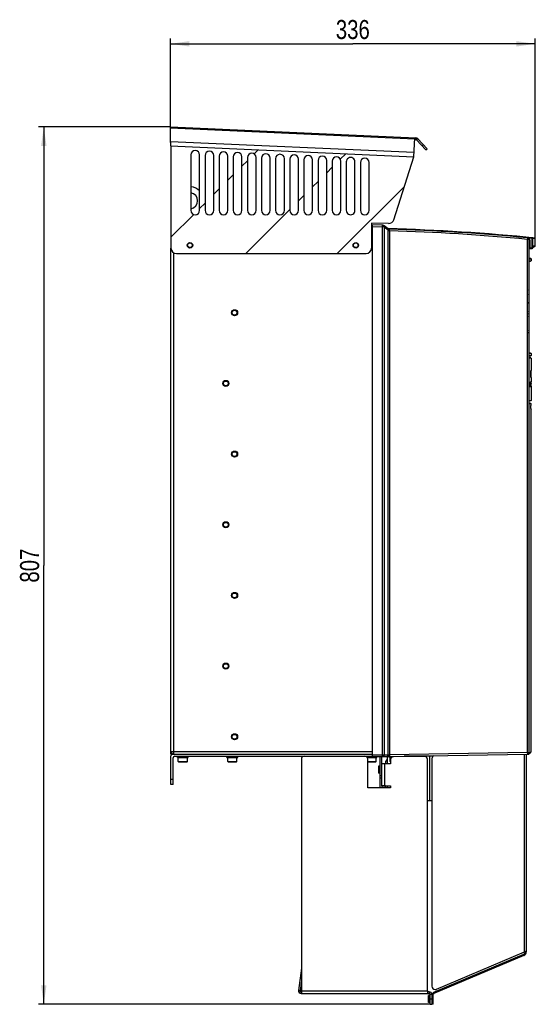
# Model space of a CAD drawing. Header units: millimetres. Extents: x 0 to 594, y 0 to 420.
# Tile 11 of 41: x 225 to 320, y 144 to 325. Entities that reach past the tile are written whole.
import ezdxf

# ---------------------------------------------------------------- set-up
doc = ezdxf.new("R2010")
doc.units = ezdxf.units.MM
doc.header["$LTSCALE"] = 32.67
doc.layers.get('0').update_dxf_attribs({"linetype": 'CONTINUOUS'})
for name, color, linetype in [('COSMETICS', 7, 'CONTINUOUS'), ('DATUM_AXIS', 7, 'CONTINUOUS'), ('ROUNDS', 7, 'CONTINUOUS')]:
    doc.layers.add(name, color=color, linetype=linetype)
doc.styles.get("Standard").update_dxf_attribs({"font": 'txt', "width": 0.8})
doc.dimstyles.new('DIMSTYLE_2', dxfattribs={"dimtxt": 3.5, "dimasz": 3.5, "dimexe": 1, "dimexo": 0, "dimgap": 0.875, "dimtad": 1, "dimdec": 0, "dimlfac": 5, "dimdsep": 46, "dimtxsty": 'STANDARD', "dimblk": '_FILLED', "dimblk1": '_FILLED', "dimblk2": '_FILLED', "dimcen": 0.09, "dimclrt": 5, "dimadec": 0, "dimazin": 0, "dimtp": 0.01, "dimtm": 0.01, "dimtfac": 1, "dimtdec": 0, "dimtofl": 0, "dimtmove": 0, "dimatfit": 3, "dimldrblk": '_FILLED', "dimfxl": 1, "dimtolj": 1, "dimarcsym": 0})

# ---------------------------------------------------------------- blocks, each defined once
blk = doc.blocks.new('_FILLED')
at = {"color": 0, "linetype": 'BYBLOCK'}
blk.add_solid([(0, 0), (-1, 0.143), (-1, -0.143)], dxfattribs=at)
blk = doc.blocks.new('*D4')
at = {"color": 2, "linetype": 'CONTINUOUS'}
for p, q in [((252.55, 305.75), (228.26, 305.75)), ((229.26, 305.75), (229.26, 225.05)), ((229.26, 144.35), (229.26, 225.05)), ((300.34, 144.35), (228.26, 144.35))]:
    blk.add_line(p, q, dxfattribs=at)
at = {"color": 2, "linetype": 'CONTINUOUS', "xscale": 3.5, "yscale": 3.5, "zscale": 3.5}
for p, rotation in [((229.26, 305.75), 90), ((229.26, 144.35), 270)]:
    blk.add_blockref('_FILLED', p, dxfattribs=dict(at, rotation=rotation))
at = {"color": 5, "linetype": 'CONTINUOUS', "insert": (224.89, 225.05), "char_height": 3.5, "width": 8.4, "attachment_point": 2, "rotation": 90, "line_spacing_factor": 0.9}
blk.add_mtext('807', dxfattribs=at)
blk = doc.blocks.new('*D5')
at = {"color": 2, "linetype": 'CONTINUOUS'}
for p, q in [((252.54, 305.57), (252.54, 322.04)), ((252.54, 321.04), (286.1, 321.04)), ((319.67, 321.04), (286.1, 321.04)), ((319.67, 285.26), (319.67, 322.04))]:
    blk.add_line(p, q, dxfattribs=at)
at = {"color": 2, "linetype": 'CONTINUOUS', "xscale": 3.5, "yscale": 3.5, "zscale": 3.5, "rotation": 180}
blk.add_blockref('_FILLED', (252.54, 321.04), dxfattribs=at)
at = {"color": 2, "linetype": 'CONTINUOUS', "xscale": 3.5, "yscale": 3.5, "zscale": 3.5}
blk.add_blockref('_FILLED', (319.67, 321.04), dxfattribs=at)
at = {"color": 5, "linetype": 'CONTINUOUS', "insert": (286.1, 325.42), "char_height": 3.5, "width": 8.4, "attachment_point": 2, "line_spacing_factor": 0.9}
blk.add_mtext('336', dxfattribs=at)

msp = doc.modelspace()

# ---------------------------------------------------------------- linework, layer by layer
at = {"color": 7, "linetype": 'CONTINUOUS'}
for p, q in [((252.5392, 305.572), (252.5471, 305.7504)), ((252.573, 303.0734), (252.5392, 305.572)), ((252.5471, 305.7504), (297.7197, 303.7428)), ((252.5704, 302.8817), (252.5682, 302.7519)), ((297.3476, 300.2612), (297.5027, 303.7524)), ((252.5673, 302.2514), (297.3476, 300.2612)), ((256.3231, 300.603), (256.3231, 290.409)), ((257.9231, 290.409), (257.9231, 300.603)), ((258.9205, 300.4875), (258.9205, 290.409)), ((260.5205, 290.409), (260.5205, 300.4875)), ((261.5179, 300.3721), (261.5179, 290.409)), ((263.1179, 290.409), (263.1179, 300.3721)), ((264.1154, 300.2567), (264.1154, 290.409)), ((265.7154, 290.409), (265.7154, 300.2567)), ((266.7128, 300.1412), (266.7128, 290.409)), ((268.3128, 290.409), (268.3128, 300.1412)), ((269.3103, 300.0258), (269.3103, 290.409)), ((270.9103, 290.409), (270.9103, 300.0258)), ((271.9077, 299.9103), (271.9077, 290.409)), ((273.5077, 290.409), (273.5077, 299.9103)), ((274.5051, 299.7949), (274.5051, 290.409)), ((276.1051, 290.409), (276.1051, 299.7949)), ((277.1026, 299.6794), (277.1026, 290.409)), ((278.7026, 290.409), (278.7026, 299.6794)), ((279.7, 299.564), (279.7, 290.409)), ((281.3, 290.409), (281.3, 299.564)), ((282.2974, 299.4486), (282.2974, 290.409)), ((283.8974, 290.409), (283.8974, 299.4486)), ((284.8949, 299.3331), (284.8949, 290.409)), ((286.4949, 290.4091), (286.4941, 299.2976)), ((287.4923, 299.2177), (287.4923, 290.409)), ((289.0923, 290.409), (289.0923, 299.2177)), ((289.5501, 286.7734), (289.6905, 286.7734)), ((289.6905, 286.3734), (289.5501, 286.3734)), ((289.6905, 287.7234), (289.6905, 189.9237)), ((291.6238, 287.6728), (289.6905, 287.7234)), ((292.5856, 287.0074), (291.8632, 287.5853)), ((318.4905, 285.3739), (318.6972, 285.3537)), ((318.4905, 285.3737), (318.4905, 285.2251)), ((318.4905, 285.0513), (318.4905, 190.6686)), ((318.6972, 285.3537), (318.9039, 285.3334)), ((318.9039, 285.3334), (319.1105, 285.3128)), ((319.6684, 283.8569), (319.6684, 285.2614)), ((252.6456, 190.3734), (252.6456, 283.4734)), ((318.6548, 283.3765), (319.1105, 283.4164)), ((319.1105, 283.516), (319.201, 283.516)), ((319.1345, 283.4185), (319.1463, 283.4195)), ((319.2381, 283.5117), (319.2356, 283.4992)), ((319.2359, 283.5006), (319.2356, 283.4993)), ((319.2372, 283.5279), (319.2373, 283.526)), ((319.2405, 283.5233), (319.2381, 283.5117)), ((319.2533, 283.5869), (319.2405, 283.5233)), ((319.2706, 283.6746), (319.2533, 283.5869)), ((319.2876, 283.7623), (319.2706, 283.6746)), ((319.2816, 283.7314), (319.577, 283.7572)), ((319.2876, 283.7623), (319.2891, 283.7697)), ((318.8221, 281.5591), (318.4905, 281.5707)), ((318.5059, 281.0491), (318.8077, 281.0544)), ((318.5223, 281.1268), (318.52, 281.1252)), ((318.5223, 281.1268), (318.88, 281.1268)), ((318.8077, 281.0544), (318.88, 281.1268)), ((318.88, 281.4991), (318.88, 281.1268)), ((318.5258, 273.6223), (318.4827, 273.6223)), ((318.5258, 273.0264), (318.5258, 273.6223)), ((318.5258, 273.0264), (318.4905, 273.0264)), ((318.5258, 268.2244), (318.4905, 268.2244)), ((318.5258, 267.6285), (318.5258, 268.2244)), ((318.5258, 267.6285), (318.4827, 267.6285)), ((318.826, 263.2614), (318.4732, 263.2614)), ((318.4905, 263.6029), (318.8221, 263.6144)), ((318.8077, 264.1191), (318.5058, 264.1244)), ((318.52, 264.0483), (318.5223, 264.0468)), ((318.88, 264.0468), (318.5223, 264.0468)), ((318.8077, 264.1191), (318.88, 264.0468)), ((318.88, 264.0468), (318.88, 263.6744)), ((318.886, 263.2014), (318.886, 260.9754)), ((318.8854, 260.9754), (318.8654, 260.9754)), ((318.8923, 259.6754), (318.8723, 259.6754)), ((318.886, 259.6754), (318.886, 258.8741)), ((318.6987, 258.8554), (318.6987, 257.9054)), ((318.7187, 258.8554), (318.6987, 258.8554)), ((318.7187, 257.9054), (318.6987, 257.9054)), ((318.7187, 257.9054), (318.7187, 258.8554)), ((318.7515, 258.8554), (318.7315, 258.8554)), ((318.7515, 257.9054), (318.7315, 257.9054)), ((318.7334, 258.3369), (318.7515, 258.3369)), ((318.7515, 258.4861), (318.7515, 258.8554)), ((318.7515, 257.9054), (318.7515, 258.3369)), ((318.7649, 258.4861), (318.7649, 258.3369)), ((318.786, 257.9054), (318.766, 257.9054)), ((318.8023, 258.8554), (318.7823, 258.8554)), ((318.8151, 257.9054), (318.7951, 257.9054)), ((318.827, 258.8554), (318.807, 258.8554)), ((318.8404, 257.9054), (318.8204, 257.9054)), ((318.8347, 258.1516), (318.8367, 258.1516)), ((318.8646, 258.8741), (318.8446, 258.8741)), ((318.8652, 257.8868), (318.8452, 257.8868)), ((318.8529, 258.5287), (318.8528, 258.4589)), ((318.8528, 258.4589), (318.8528, 258.419)), ((318.8528, 258.419), (318.8528, 258.3835)), ((318.8528, 258.3835), (318.8528, 258.301)), ((318.8531, 258.593), (318.8529, 258.5287)), ((318.8605, 258.4637), (318.8606, 258.5545)), ((318.8605, 258.419), (318.8605, 258.4637)), ((318.8605, 258.3675), (318.8605, 258.419)), ((318.8605, 258.2752), (318.8605, 258.3675)), ((318.8606, 258.2542), (318.8605, 258.2752)), ((318.8606, 258.5545), (318.861, 258.6428)), ((318.8607, 258.196), (318.8606, 258.2542)), ((318.8613, 258.6702), (318.8621, 258.7028)), ((318.8621, 258.0661), (318.8621, 258.0931)), ((318.8685, 258.2256), (318.8684, 258.1946)), ((318.8685, 258.2256), (318.8695, 258.5545)), ((318.8895, 258.8554), (318.8695, 258.8554)), ((318.8895, 257.9054), (318.8695, 257.9054)), ((318.8721, 258.8088), (318.8707, 258.8364)), ((318.8731, 258.7703), (318.8721, 258.8088)), ((318.8726, 258.5545), (318.8746, 258.5545)), ((318.8746, 258.5893), (318.8746, 258.5545)), ((318.9035, 257.8868), (318.8835, 257.8868)), ((318.886, 257.8868), (318.886, 255.4014)), ((318.8895, 257.9054), (318.8895, 258.8554)), ((318.903, 257.8931), (318.9033, 257.888)), ((318.9059, 258.5191), (318.9059, 258.4797)), ((318.9059, 258.0473), (318.906, 257.9701)), ((318.906, 258.6111), (318.906, 258.5806)), ((318.906, 258.5806), (318.906, 258.5524)), ((318.826, 255.3414), (318.4905, 255.3414)), ((318.8273, 254.8674), (318.4905, 254.8703)), ((318.8712, 253.983), (318.8712, 254.4847)), ((318.8823, 253.6731), (318.8819, 253.6832)), ((318.8828, 253.6612), (318.8823, 253.6731)), ((318.8868, 253.5711), (318.8828, 253.6612)), ((318.8864, 253.5799), (318.8868, 253.5711)), ((318.8868, 254.5419), (318.8868, 254.8074)), ((318.8868, 190.7948), (318.8868, 253.5711)), ((252.6456, 190.3734), (252.9272, 190.3734)), ((252.9456, 190.3734), (289.6905, 190.3734)), ((292.6905, 189.9234), (318.1958, 190.3686)), ((318.2317, 190.3763), (318.4573, 190.3803)), ((318.5263, 190.4095), (318.869, 190.7523)), ((318.6549, 190.5636), (318.5423, 190.4511)), ((318.7996, 190.7079), (318.6549, 190.5636)), ((318.8485, 190.7566), (318.7996, 190.7079)), ((318.8868, 190.7948), (318.8485, 190.7566)), ((252.6456, 184.7734), (252.6456, 190.0734)), ((253.0456, 184.7734), (253.0456, 189.6734)), ((253.3456, 189.9734), (289.6905, 189.9734)), ((253.8456, 189.7728), (253.8456, 189.9734)), ((253.8456, 189.7728), (255.8456, 189.7728)), ((253.9956, 189.0034), (253.9956, 189.6734)), ((254.0556, 188.9434), (253.9956, 189.0034)), ((253.9956, 189.0034), (255.6956, 189.0034)), ((255.6952, 189.6734), (253.9959, 189.6734)), ((254.3906, 189.7334), (254.0019, 189.7615)), ((254.0556, 188.9434), (255.6355, 188.9434)), ((255.3006, 189.7334), (254.3906, 189.7334)), ((254.3976, 189.6734), (254.3976, 189.7334)), ((255.2936, 189.6734), (255.2936, 189.7334)), ((255.3006, 189.7334), (255.6889, 189.7615)), ((255.6356, 188.9434), (255.6956, 189.0034)), ((255.6956, 189.0034), (255.6956, 189.6734)), ((255.8456, 189.7728), (255.8456, 189.9734)), ((262.9456, 189.7728), (262.9456, 189.9734)), ((262.9456, 189.7728), (264.9456, 189.7728)), ((263.0956, 189.0034), (263.0956, 189.6734)), ((263.1556, 188.9434), (263.0956, 189.0034)), ((263.0956, 189.0034), (264.7956, 189.0034)), ((264.7952, 189.6734), (263.0959, 189.6734)), ((263.4906, 189.7334), (263.1019, 189.7615)), ((263.1556, 188.9434), (264.7355, 188.9434)), ((264.4006, 189.7334), (263.4906, 189.7334)), ((263.4976, 189.6734), (263.4976, 189.7334)), ((264.3936, 189.6734), (264.3936, 189.7334)), ((264.4006, 189.7334), (264.7889, 189.7615)), ((264.7356, 188.9434), (264.7956, 189.0034)), ((264.7956, 189.0034), (264.7956, 189.6734)), ((264.9456, 189.7728), (264.9456, 189.9734)), ((288.5456, 189.9229), (288.5456, 189.9734)), ((288.7253, 189.7728), (290.5456, 189.7728)), ((289.0906, 189.7334), (288.7344, 189.7591)), ((290.3952, 189.6734), (288.8108, 189.6734)), ((288.8356, 189.0034), (290.3956, 189.0034)), ((288.8356, 188.9434), (290.3355, 188.9434)), ((290.0006, 189.7334), (289.0906, 189.7334)), ((289.0976, 189.6734), (289.0976, 189.7334)), ((289.6913, 189.9234), (292.6905, 189.9234)), ((289.9936, 189.6734), (289.9936, 189.7334)), ((290.0006, 189.7334), (290.3889, 189.7615)), ((290.3356, 188.9434), (290.3956, 189.0034)), ((290.3956, 189.0034), (290.3956, 189.6734)), ((290.5456, 189.7728), (290.5456, 189.9234)), ((291.1456, 184.1734), (291.1456, 189.9234)), ((291.4456, 185.9234), (291.4456, 189.9234)), ((291.4656, 188.5734), (291.4656, 188.9234)), ((292.2055, 188.5734), (292.2055, 189.0534)), ((292.4456, 189.9234), (292.4456, 188.5734)), ((292.8456, 189.7728), (292.8456, 189.9261)), ((292.8456, 189.7728), (293.2028, 189.7728)), ((292.9956, 189.0034), (292.9956, 189.6734)), ((292.9956, 189.0034), (293.0356, 189.0034)), ((293.0356, 188.9634), (292.9956, 189.0034)), ((293.1108, 189.6734), (292.9959, 189.6734)), ((293.2251, 189.7454), (293.0019, 189.7615)), ((294.8456, 189.8863), (294.8456, 189.961)), ((300.8337, 189.9734), (295.555, 189.9734)), ((291.0256, 188.1734), (290.8456, 188.1734)), ((290.8456, 188.1734), (290.8456, 186.8734)), ((291.0256, 186.8734), (290.8456, 186.8734)), ((253.0456, 184.7734), (252.6456, 184.7734)), ((291.4456, 185.9234), (291.1456, 185.9234)), ((291.4456, 184.5734), (291.4456, 184.1734)), ((292.1456, 184.5234), (291.4456, 184.5234)), ((292.1456, 184.1734), (292.1456, 184.5234)), ((292.4456, 184.5734), (292.4456, 184.1734)), ((299.8356, 181.8234), (300.6577, 181.8234)), ((318.0456, 154.0766), (317.9106, 154.0766)), ((317.48, 153.5243), (300.9244, 146.4969)), ((276.6356, 148.6599), (276.4058, 146.879)), ((276.1083, 146.9174), (276.4058, 146.879)), ((276.6356, 146.6534), (276.6042, 146.6534)), ((276.6042, 146.3534), (276.6042, 146.6534)), ((300.1356, 146.6534), (299.8356, 146.6534)), ((300.6807, 146.1287), (300.8807, 146.1287))]:
    msp.add_line(p, q, dxfattribs=at)
at = {"color": 9, "linetype": 'CONTINUOUS'}
for p, q in [((252.5392, 305.572), (297.4948, 303.574)), ((252.573, 303.0734), (297.384, 301.0818)), ((297.7197, 303.7428), (297.7064, 303.4431)), ((298.0664, 303.5808), (297.845, 303.3783)), ((289.6905, 287.4235), (291.5848, 287.3739)), ((291.5848, 190.2234), (291.5848, 287.3739)), ((291.7409, 287.3729), (291.5848, 287.3739)), ((291.8572, 287.3678), (291.8572, 190.2234)), ((291.8879, 287.351), (292.5777, 286.7992)), ((292.5777, 190.2234), (292.5777, 286.7992)), ((292.5777, 286.7992), (292.5963, 286.7731)), ((292.85, 286.6166), (292.85, 190.2261)), ((289.6905, 285.8734), (289.5501, 285.8734)), ((318.2058, 190.6686), (318.2058, 285.0513)), ((318.4905, 285.0513), (318.2058, 285.0513)), ((318.4905, 285.0513), (318.6548, 285.0084)), ((318.6549, 285.0084), (318.6549, 283.4762)), ((319.1105, 283.516), (319.1105, 285.3128)), ((319.1531, 285.3107), (319.125, 285.3121)), ((319.201, 285.3083), (319.1531, 285.3107)), ((319.201, 283.516), (319.201, 285.3083)), ((319.201, 285.3083), (319.6164, 285.2666)), ((319.6164, 285.2666), (319.6684, 285.2614)), ((253.1456, 282.6197), (253.1456, 190.3734)), ((318.4905, 283.4762), (318.6548, 283.4762)), ((319.1105, 283.516), (318.6549, 283.4762)), ((319.2368, 283.5192), (319.201, 283.516)), ((319.2545, 283.6065), (319.2368, 283.5192)), ((319.2876, 283.7623), (319.2887, 283.7811)), ((319.5004, 283.8422), (319.3064, 283.8252)), ((319.5632, 283.8477), (319.5004, 283.8422)), ((319.5932, 283.8503), (319.5632, 283.8477)), ((319.6684, 283.8569), (319.5932, 283.8503)), ((318.5065, 281.5122), (318.8385, 281.5006)), ((318.8385, 281.5006), (318.88, 281.4991)), ((318.886, 263.2014), (318.499, 263.2014)), ((318.8031, 263.6717), (318.5065, 263.6614)), ((318.8287, 263.6726), (318.8031, 263.6717)), ((318.8385, 263.673), (318.8287, 263.6726)), ((318.88, 263.6744), (318.8385, 263.673)), ((318.858, 258.8323), (318.838, 258.8323)), ((318.499, 255.4014), (318.886, 255.4014)), ((318.8868, 254.8082), (318.4996, 254.8082)), ((318.8751, 254.5136), (318.8714, 254.5136)), ((318.8725, 254.5419), (318.8852, 254.5419)), ((252.6456, 190.8734), (289.6905, 190.8734)), ((252.9272, 190.4295), (252.9272, 190.3734)), ((289.6905, 190.2234), (292.7619, 190.2234)), ((292.85, 190.2261), (292.7619, 190.2234)), ((318.2058, 190.6686), (292.85, 190.2261)), ((317.6658, 153.9857), (317.6658, 190.3594)), ((318.2058, 190.6686), (318.4905, 190.6686)), ((318.3732, 190.4368), (318.4216, 190.4368)), ((318.4216, 190.4368), (318.4216, 190.4842)), ((318.4216, 190.4396), (318.4864, 190.4399)), ((318.4866, 190.4399), (318.4799, 190.4399)), ((318.4996, 190.4401), (318.4996, 190.6686)), ((318.4996, 190.4401), (318.5105, 190.4401)), ((291.9347, 188.5734), (291.9347, 184.5734)), ((300.2456, 181.8234), (300.2456, 189.9734)), ((291.0256, 186.8734), (291.0256, 188.1734)), ((252.6456, 185.7734), (253.0456, 185.7734)), ((291.1456, 186.4234), (291.4456, 186.4234)), ((317.5581, 153.3402), (317.48, 153.5243)), ((276.6356, 146.8534), (299.8356, 146.8534)), ((300.1356, 146.6534), (300.1356, 146.3534)), ((300.2356, 144.7034), (300.2356, 146.0034)), ((300.6356, 146.1534), (300.3356, 146.1534)), ((300.9244, 146.4969), (301.0026, 146.3128))]:
    msp.add_line(p, q, dxfattribs=at)
at = {"color": 3, "linetype": 'CONTINUOUS'}
for p, q in [((297.4894, 303.4527), (297.7064, 303.4431)), ((318.0456, 154.0766), (318.0456, 190.366)), ((293.0356, 188.5734), (291.4456, 188.5734)), ((291.4347, 184.5734), (291.4347, 185.9234)), ((293.0356, 184.1734), (288.8356, 184.1734)), ((291.4347, 184.5734), (293.0356, 184.5734)), ((293.0356, 184.5734), (293.0356, 184.1734)), ((318.0456, 154.1471), (318.028, 154.1471)), ((317.5581, 153.3402), (301.0026, 146.3128)), ((276.6356, 151.0049), (276.1083, 146.9174)), ((276.6356, 146.8534), (276.6356, 146.3534)), ((299.8356, 146.8534), (299.8356, 146.3534)), ((276.6042, 146.3534), (300.1356, 146.3534)), ((300.2356, 146.0034), (300.0356, 146.0034)), ((300.0356, 144.7034), (300.0356, 146.0034)), ((300.2356, 144.7034), (300.0356, 144.7034))]:
    msp.add_line(p, q, dxfattribs=at)
at = {"color": 9, "linetype": 'CONTINUOUS'}
for points in [[(291.8572, 287.3678), (291.8681, 287.3634), (291.8784, 287.3578), (291.8879, 287.351)], [(318.5432, 190.4464), (318.5405, 190.4329), (318.5348, 190.4204), (318.5263, 190.4096)]]:
    msp.add_lwpolyline(points, dxfattribs=at)
at = {"color": 7, "linetype": 'CONTINUOUS'}
for centre, radius in [((256.1456, 283.9734), 0.43), ((286.6456, 283.9734), 0.43), ((264.3456, 271.5734), 0.5), ((262.7456, 258.5734), 0.5), ((264.3456, 245.5734), 0.5), ((262.7456, 232.5734), 0.5), ((264.3456, 219.5734), 0.5), ((262.7456, 206.5734), 0.5), ((264.3456, 193.5734), 0.5)]:
    msp.add_circle(centre, radius, dxfattribs=at)
at = {"color": 9, "linetype": 'CONTINUOUS'}
for centre, radius in [((264.3456, 271.5734), 0.56), ((264.3456, 271.5734), 0.44), ((262.7456, 258.5734), 0.56), ((262.7456, 258.5734), 0.44), ((264.3456, 245.5734), 0.56), ((264.3456, 245.5734), 0.44), ((262.7456, 232.5734), 0.56), ((262.7456, 232.5734), 0.44), ((264.3456, 219.5734), 0.56), ((264.3456, 219.5734), 0.44), ((262.7456, 206.5734), 0.56), ((262.7456, 206.5734), 0.44), ((264.3456, 193.5734), 0.56), ((264.3456, 193.5734), 0.44)]:
    msp.add_circle(centre, radius, dxfattribs=at)
at = {"color": 7, "linetype": 'CONTINUOUS'}
for centre, radius, start, end in [((331.4916, 301.3472), 78.9359, 178.980368, 179.128913), ((228.4902, 303.3054), 24.084, 358.991981, 359.44803), ((297.6975, 303.2433), 0.5, 42.455196, 87.455196), ((257.1231, 300.603), 0.8, 0, 180), ((259.7205, 300.4875), 0.8, 0, 180), ((262.3179, 300.3721), 0.8, 0, 180), ((264.9154, 300.2567), 0.8, 0, 180), ((267.5128, 300.1412), 0.8, 0, 180), ((270.1103, 300.0258), 0.8, 0, 180), ((272.7077, 299.9103), 0.8, 0, 180), ((275.3051, 299.7949), 0.8, 0, 180), ((277.9026, 299.6794), 0.8, 0, 180), ((280.5, 299.564), 0.8, 0, 180), ((283.0974, 299.4486), 0.8, 0, 180), ((285.6949, 299.3331), 0.8, 357.455196, 180), ((288.2923, 299.2177), 0.8, 0, 180), ((256.0456, 292.1734), 1.5, 280.79462, 79.200106), ((256.0456, 292.1734), 2.6, 43.595062, 83.74261), ((257.1231, 290.409), 0.8, 180, 360), ((259.7205, 290.409), 0.8, 180, 360), ((262.3179, 290.409), 0.8, 180, 360), ((264.9154, 290.409), 0.8, 180, 360), ((267.5128, 290.409), 0.8, 180, 360), ((270.1103, 290.409), 0.8, 180, 360), ((272.7077, 290.409), 0.8, 180, 360), ((275.3051, 290.409), 0.8, 180, 360), ((277.9026, 290.409), 0.8, 180, 360), ((280.5, 290.409), 0.8, 180, 360), ((283.0974, 290.409), 0.8, 180, 360), ((285.6949, 290.409), 0.8, 180, 0.005086), ((288.2923, 290.409), 0.8, 180, 360), ((291.6133, 287.2729), 0.4, 51.34031, 88.5), ((283.2264, -74.4989), 361.6463, 84.223833, 88.520898), ((292.8355, 287.3197), 0.4, 231.34013, 268.47871), ((283.2264, -74.4989), 361.5463, 84.441123, 88.47871), ((318.1905, 285.0513), 0.3, 0.000001, 84.445781), ((318.6705, 283.1972), 0.18, 95, 151.601454), ((319.5684, 283.8569), 0.1, 275.000577, 360), ((318.82, 281.4991), 0.06, 0, 87.999122), ((315.2758, 275.3254), 3.25, 351.872933, 8.127067), ((317.4259, 273.3894), 1.0822, 354.317681, 5.787945), ((316.6758, 271.6054), 1.85, 351.152656, 8.847344), ((316.6758, 273.2254), 1.85, 351.740498, 353.824963), ((315.2758, 270.5554), 3.25, 354.980284, 6.945554), ((316.6758, 268.0254), 1.85, 6.175037, 8.259502), ((317.4269, 267.8614), 1.0812, 357.096804, 5.691209), ((315.2758, 265.5754), 3.25, 354.980284, 5.019716), ((318.82, 263.6744), 0.06, 272.000881, 360), ((318.826, 263.2014), 0.06, 0, 90), ((355.7595, 258.3587), 36.9067, 180.089679, 180.207566), ((344.3534, 258.3166), 25.5005, 180.205772, 180.361525), ((339.5021, 258.5151), 20.6491, 179.620444, 179.783834), ((327.1724, 258.6002), 8.3191, 179.274661, 179.644033), ((323.2996, 258.6492), 4.4461, 178.589839, 179.274238), ((321.0306, 258.047), 2.1758, 181.500717, 182.474968), ((319.5583, 258.7843), 0.702, 174.985778, 176.076556), ((319.274, 258.8092), 0.4166, 173.837504, 174.978576), ((334.1884, 258.2381), 15.3277, 180.157411, 180.407827), ((322.8156, 258.6079), 3.9548, 179.097367, 179.494609), ((323.0392, 258.1601), 4.1783, 180.426174, 180.833548), ((314.9808, 258.6148), 3.8872, 0.491612, 0.998028), ((314.1766, 258.1568), 4.6917, 359.215663, 359.784109), ((310.0242, 258.5728), 8.8441, 0.107356, 0.488308), ((307.6424, 258.5624), 11.2258, 359.959638, 0.137564), ((296.4079, 258.2361), 22.4606, 359.752699, 359.894269), ((314.3905, 258.0915), 4.4837, 358.496878, 359.140171), ((310.3697, 258.1546), 8.5049, 359.121294, 359.533426), ((304.5381, 258.2044), 14.3367, 359.524414, 359.805521), ((301.9187, 258.5713), 16.9559, 0.06098, 0.295217), ((296.7849, 258.2324), 22.09, 359.801221, 0.006664), ((318.826, 255.4014), 0.06, 270, 360), ((318.8268, 254.8074), 0.06, 0, 89.499178), ((319.8212, 253.9583), 0.9499, 178.987661, 182.250016), ((384.9689, 256.5317), 66.1483, 182.261865, 182.468034), ((253.1456, 190.8734), 0.5, 180, 270), ((252.9456, 190.0734), 0.3, 90, 180), ((318.1905, 190.6686), 0.3, 271, 360), ((318.4556, 190.4803), 0.1, 271, 315), ((318.8266, 190.7948), 0.06, 315.067209, 337.629135), ((253.3456, 189.6734), 0.3, 90, 180), ((292.6055, 189.0534), 0.4, 113.650436, 180), ((291.0256, 188.2934), 0.12, 270, 360), ((291.0256, 186.7534), 0.12, 0, 90), ((317.2456, 154.0766), 0.6, 293, 357.071804), ((276.6042, 146.8534), 0.2, 172.65, 270), ((300.1356, 146.1534), 0.5, 0, 90), ((301.0807, 146.1287), 0.4, 113, 180)]:
    msp.add_arc(centre, radius, start, end, dxfattribs=at)
at = {"color": 3, "linetype": 'CONTINUOUS'}
for centre, radius, start, end in [((297.6975, 303.2433), 0.2, 42.455196, 87.455196), ((317.2456, 154.0766), 0.8, 293, 360), ((317.0646, 156.1002), 2.1957, 290.192707, 290.723115), ((276.6042, 146.8534), 0.5, 172.65, 270), ((300.1356, 146.1534), 0.2, 0, 90), ((300.2356, 146.1034), 0.1, 270, 360), ((301.0807, 146.1287), 0.2, 113, 180), ((300.2356, 144.6034), 0.1, 0, 90)]:
    msp.add_arc(centre, radius, start, end, dxfattribs=at)
at = {"color": 9, "linetype": 'CONTINUOUS'}
for centre, radius, start, end in [((280.9541, 287.6542), 10.6344, 358.489849, 359.09819), ((291.7321, 285.8497), 1.5232, 85.288694, 89.669032), ((283.2264, -74.4989), 361.5963, 84.403413, 88.509379), ((283.224, -74.8202), 361.5677, 84.447927, 88.474438), ((318.0044, 283.4199), 1.1102, 3.644204, 4.965661), ((318.2018, 283.432), 0.9125, 2.163445, 3.676086), ((297.582, 287.9406), 22.1016, 348.69105, 349.152271), ((319.8547, 254.5159), 0.9833, 180.133063, 181.120326), ((318.5141, 190.4843), 0.0442, 270.952477, 280.087096)]:
    msp.add_arc(centre, radius, start, end, dxfattribs=at)
at = {"color": 7, "linetype": 'CONTINUOUS'}
for centre, major_axis, ratio, start_param, end_param in [((262.886, 253.9972), (0, 256.961), 0.21793194, -1.5486969, -1.54363622), ((262.906, 253.9972), (0, 256.961), 0.21793194, 4.73448841, 4.73954908), ((262.906, 241.0928), (0, 256.961), 0.21793193, 4.77786442, 4.78156988), ((262.906, 278.9774), (0, 330.8387), 0.16926676, 4.64995996, 4.6515302), ((262.906, 273.6083), (0, 256.961), 0.21793187, -1.6319443, -1.63098269), ((262.906, 271.9132), (0, 245.885), 0.22774875, 4.65538939, 4.65925886), ((262.906, 244.1424), (0, 284.3079), 0.19696956, 4.76081678, 4.76168379), ((262.906, 246.8432), (0, 245.8849), 0.22774887, -1.52253496, -1.52201917), ((262.906, 246.8432), (0, 245.8849), 0.22774887, -1.52478823, -1.52450249)]:
    msp.add_ellipse(centre, major_axis=major_axis, ratio=ratio, start_param=start_param, end_param=end_param, dxfattribs=at)
for points, knots in [([(252.5648, 302.5473), (252.5646, 302.5332), (252.5639, 302.4818), (252.5633, 302.4304), (252.5631, 302.393)], [0, 0, 0, 0, 0.27368646, 1, 1, 1, 1]), ([(252.5631, 302.393), (252.563, 302.373), (252.5636, 302.3392), (252.562, 302.2915), (252.5666, 302.2708), (252.5641, 302.2515), (252.5673, 302.2514)], [0, 0, 0, 0, 0.42345637, 0.73814263, 0.93216628, 1, 1, 1, 1]), ([(318.4905, 285.3739), (318.4911, 285.3852), (318.4915, 285.3923), (318.4946, 285.421), (318.4926, 285.4128), (318.4922, 285.4108)], [0, 0, 0, 0, 0.6976657, 0.87667208, 1, 1, 1, 1]), ([(319.6687, 285.26), (319.6703, 285.2698), (319.6729, 285.2967), (319.6448, 285.2933), (319.6367, 285.2885)], [0, 0, 0, 0, 0.51159975, 1, 1, 1, 1]), ([(319.1449, 283.4253), (319.1395, 283.4228), (319.1282, 283.4189), (319.1164, 283.4169), (319.1105, 283.4164)], [0, 0, 0, 0, 0.50197776, 1, 1, 1, 1]), ([(319.2347, 283.5003), (319.2357, 283.5054), (319.237, 283.5145), (319.2374, 283.5238), (319.2372, 283.5279)], [0, 0, 0, 0, 0.55961765, 1, 1, 1, 1]), ([(319.2373, 283.526), (319.2375, 283.5218), (319.2374, 283.5133), (319.2362, 283.5048), (319.2353, 283.5005)], [0, 0, 0, 0, 0.48816114, 1, 1, 1, 1]), ([(319.2354, 283.5012), (319.2362, 283.5049), (319.2374, 283.5125), (319.2377, 283.5201), (319.2375, 283.5239)], [0, 0, 0, 0, 0.51001973, 1, 1, 1, 1]), ([(318.52, 281.1255), (318.5175, 281.123), (318.5077, 281.0929), (318.5061, 281.063), (318.5044, 281.0362)], [0, 0, 0, 0, 0.11743741, 1, 1, 1, 1]), ([(318.512, 264.0709), (318.5131, 264.0658), (318.515, 264.0581), (318.5179, 264.0501), (318.52, 264.048)], [0, 0, 0, 0, 0.63409409, 1, 1, 1, 1]), ([(318.8423, 258.8696), (318.8426, 258.8708), (318.8429, 258.8723), (318.844, 258.8741), (318.8446, 258.8741)], [0, 0, 0, 0, 0.69446043, 1, 1, 1, 1]), ([(318.8646, 258.8741), (318.8628, 258.8741), (318.8616, 258.8641), (318.8604, 258.8591), (318.8598, 258.8539)], [0, 0, 0, 0, 0.25313182, 1, 1, 1, 1]), ([(318.8605, 257.903), (318.8608, 257.9006), (318.8614, 257.8965), (318.8622, 257.8924), (318.8627, 257.8908)], [0, 0, 0, 0, 0.59371427, 1, 1, 1, 1]), ([(318.8621, 258.7028), (318.8622, 258.7068), (318.8639, 258.7104), (318.8617, 258.7195), (318.8633, 258.7195)], [0, 0, 0, 0, 0.71619085, 1, 1, 1, 1]), ([(318.8632, 258.0424), (318.8629, 258.0455), (318.8624, 258.0534), (318.8622, 258.0613), (318.8621, 258.0661)], [0, 0, 0, 0, 0.3921774, 1, 1, 1, 1]), ([(318.8627, 257.8908), (318.863, 257.8897), (318.8634, 257.8882), (318.8647, 257.8868), (318.8652, 257.8868)], [0, 0, 0, 0, 0.68247557, 1, 1, 1, 1]), ([(318.8647, 258.036), (318.8642, 258.036), (318.8638, 258.0391), (318.8634, 258.0407), (318.8632, 258.0424)], [0, 0, 0, 0, 0.24835796, 1, 1, 1, 1]), ([(318.8633, 258.7195), (318.864, 258.7195), (318.8632, 258.7145), (318.864, 258.7126), (318.8642, 258.7102)], [0, 0, 0, 0, 0.23891299, 1, 1, 1, 1]), ([(318.867, 258.87), (318.8667, 258.871), (318.8663, 258.8725), (318.8651, 258.8741), (318.8646, 258.8741)], [0, 0, 0, 0, 0.68319487, 1, 1, 1, 1]), ([(318.8659, 258.0402), (318.8653, 258.0402), (318.8659, 258.0444), (318.8652, 258.0461), (318.8651, 258.0481)], [0, 0, 0, 0, 0.23831786, 1, 1, 1, 1]), ([(318.8652, 257.8868), (318.8718, 257.8868), (318.8649, 257.9327), (318.872, 257.9512), (318.8726, 257.9739)], [0, 0, 0, 0, 0.22453653, 1, 1, 1, 1]), ([(318.8707, 258.8364), (318.8705, 258.8403), (318.87, 258.8473), (318.8694, 258.8543), (318.869, 258.8574)], [0, 0, 0, 0, 0.55852218, 1, 1, 1, 1])]:
    msp.add_open_spline(points, degree=3, knots=knots, dxfattribs=at)
at = {"color": 9, "linetype": 'CONTINUOUS'}
for points, knots in [([(291.5872, 287.6495), (291.5871, 287.6547), (291.5866, 287.6624), (291.5861, 287.6703), (291.5854, 287.6728)], [0, 0, 0, 0, 0.66088627, 1, 1, 1, 1]), ([(291.5872, 287.4868), (291.5874, 287.504), (291.588, 287.5583), (291.5885, 287.6125), (291.5872, 287.6495)], [0, 0, 0, 0, 0.31759611, 1, 1, 1, 1]), ([(291.8572, 287.3678), (291.8607, 287.3889), (291.8676, 287.4659), (291.8499, 287.5488), (291.8167, 287.5942)], [0, 0, 0, 0, 0.27603233, 1, 1, 1, 1]), ([(291.8879, 287.351), (291.8972, 287.3741), (291.9215, 287.4496), (291.9071, 287.5501), (291.8632, 287.5853)], [0, 0, 0, 0, 0.30647899, 1, 1, 1, 1]), ([(292.5791, 287.004), (292.5755, 287.0096), (292.5676, 287.0202), (292.5581, 287.0294), (292.553, 287.0335)], [0, 0, 0, 0, 0.50539539, 1, 1, 1, 1]), ([(292.5777, 286.7992), (292.5853, 286.8181), (292.6062, 286.8834), (292.6052, 286.9624), (292.5791, 287.004)], [0, 0, 0, 0, 0.29253878, 1, 1, 1, 1]), ([(292.5963, 286.7731), (292.6068, 286.7964), (292.6345, 286.8695), (292.6287, 286.9729), (292.5856, 287.0074)], [0, 0, 0, 0, 0.31657016, 1, 1, 1, 1]), ([(292.5963, 286.7731), (292.6009, 286.767), (292.6102, 286.7548), (292.62, 286.7429), (292.6251, 286.737)], [0, 0, 0, 0, 0.49725806, 1, 1, 1, 1]), ([(292.8428, 286.6196), (292.8382, 286.6859), (292.83, 286.7826), (292.8415, 286.888), (292.8269, 286.9177)], [0, 0, 0, 0, 0.66760822, 1, 1, 1, 1]), ([(292.85, 286.6193), (292.851, 286.6575), (292.8508, 286.726), (292.858, 286.8256), (292.8453, 286.8729), (292.8578, 286.9185), (292.8501, 286.9192)], [0, 0, 0, 0, 0.38194327, 0.70582866, 0.92275865, 1, 1, 1, 1]), ([(318.2196, 285.3499), (318.2273, 285.3491), (318.2177, 285.304), (318.2252, 285.2563), (318.2143, 285.1574), (318.2095, 285.0892), (318.2058, 285.0513)], [0, 0, 0, 0, 0.0781863, 0.29455245, 0.61805845, 1, 1, 1, 1]), ([(319.1105, 285.3124), (319.1114, 285.3215), (319.1085, 285.3317), (319.1177, 285.3548), (319.1126, 285.3553)], [0, 0, 0, 0, 0.64244289, 1, 1, 1, 1]), ([(319.1126, 285.3553), (319.1121, 285.3553), (319.1117, 285.3521), (319.111, 285.3507), (319.1107, 285.3491)], [0, 0, 0, 0, 0.2485477, 1, 1, 1, 1]), ([(318.6548, 283.3765), (318.6451, 283.3757), (318.6519, 283.4312), (318.6513, 283.4527), (318.6548, 283.4762)], [0, 0, 0, 0, 0.29113335, 1, 1, 1, 1]), ([(319.1105, 283.4164), (319.1151, 283.4168), (319.1116, 283.4426), (319.1141, 283.4543), (319.1137, 283.4664)], [0, 0, 0, 0, 0.27700214, 1, 1, 1, 1]), ([(319.3064, 283.8252), (319.3015, 283.8248), (319.2939, 283.8056), (319.2908, 283.7921), (319.2887, 283.7811)], [0, 0, 0, 0, 0.30635151, 1, 1, 1, 1]), ([(318.8725, 254.5419), (318.8703, 254.542), (318.8743, 254.5266), (318.8714, 254.5208), (318.8714, 254.5136)], [0, 0, 0, 0, 0.23837076, 1, 1, 1, 1]), ([(291.5824, 190.0079), (291.5828, 190.0232), (291.5843, 190.095), (291.5848, 190.1668), (291.5848, 190.2234)], [0, 0, 0, 0, 0.21261182, 1, 1, 1, 1]), ([(291.8572, 190.2234), (291.8572, 190.1498), (291.8291, 190.0127), (291.703, 189.9234), (291.645, 189.9234)], [0, 0, 0, 0, 0.55963129, 1, 1, 1, 1]), ([(292.85, 190.2262), (292.8507, 190.188), (292.8498, 190.1195), (292.8561, 190.0192), (292.843, 189.9731), (292.855, 189.9263), (292.8474, 189.9262)], [0, 0, 0, 0, 0.38228071, 0.70637865, 0.92322382, 1, 1, 1, 1]), ([(318.2058, 190.6686), (318.2065, 190.6303), (318.2059, 190.5618), (318.2089, 190.462), (318.1976, 190.4148), (318.2036, 190.3687), (318.1958, 190.3686)], [0, 0, 0, 0, 0.3814385, 0.70488238, 0.92163178, 1, 1, 1, 1]), ([(318.4216, 190.4396), (318.4218, 190.4285), (318.4166, 190.4166), (318.4281, 190.3878), (318.422, 190.3877)], [0, 0, 0, 0, 0.64430451, 1, 1, 1, 1]), ([(318.422, 190.3877), (318.4214, 190.3877), (318.4225, 190.3917), (318.4216, 190.3932), (318.4215, 190.3951)], [0, 0, 0, 0, 0.23711422, 1, 1, 1, 1]), ([(318.4712, 190.3888), (318.4684, 190.3888), (318.4618, 190.3903), (318.4562, 190.3938), (318.4533, 190.3961)], [0, 0, 0, 0, 0.43594351, 1, 1, 1, 1]), ([(318.4874, 190.3891), (318.4846, 190.3891), (318.478, 190.3906), (318.4725, 190.3941), (318.4696, 190.3964)], [0, 0, 0, 0, 0.43590862, 1, 1, 1, 1]), ([(318.5423, 190.4511), (318.5394, 190.4482), (318.5329, 190.4437), (318.5254, 190.4414), (318.5218, 190.4408)], [0, 0, 0, 0, 0.53336442, 1, 1, 1, 1]), ([(291.5769, 189.9234), (291.5843, 189.9234), (291.5733, 189.969), (291.5818, 189.987), (291.5824, 190.0079)], [0, 0, 0, 0, 0.26107118, 1, 1, 1, 1]), ([(292.6904, 189.9234), (292.712, 189.9234), (292.746, 190.0061), (292.7529, 190.0628), (292.7572, 190.1083)], [0, 0, 0, 0, 0.32131118, 1, 1, 1, 1])]:
    msp.add_open_spline(points, degree=3, knots=knots, dxfattribs=at)
for points in [[(291.6708, 287.6489), (291.6586, 287.6616), (291.6414, 287.6723), (291.6238, 287.6728)], [(291.7093, 287.5838), (291.7001, 287.6073), (291.6882, 287.6307), (291.6708, 287.6489)], [(291.7339, 287.4872), (291.729, 287.5201), (291.7214, 287.5529), (291.7093, 287.5838)], [(291.7409, 287.3729), (291.7417, 287.4111), (291.7396, 287.4494), (291.7339, 287.4872)], [(291.8167, 287.5942), (291.7979, 287.6201), (291.7705, 287.6421), (291.7401, 287.6523)], [(292.6251, 286.737), (292.6662, 286.6892), (292.7201, 286.6468), (292.7808, 286.6297)], [(292.7808, 286.6297), (292.8034, 286.6233), (292.8267, 286.6193), (292.85, 286.6166)], [(319.201, 285.3083), (319.201, 285.3306), (319.1785, 285.3558), (319.1563, 285.358)], [(319.2939, 283.7766), (319.3022, 283.7912), (319.3064, 283.8085), (319.3064, 283.8252)], [(292.5156, 190.0113), (292.5581, 190.0714), (292.5777, 190.1497), (292.5777, 190.2234)], [(292.7572, 190.1083), (292.7608, 190.1465), (292.7623, 190.185), (292.7619, 190.2234)], [(318.4996, 190.44), (318.4996, 190.4205), (318.4907, 190.3892), (318.4712, 190.3888)], [(318.5159, 190.4403), (318.5159, 190.4208), (318.5069, 190.3895), (318.4874, 190.3891)], [(292.3656, 189.9234), (292.4235, 189.9234), (292.4821, 189.964), (292.5156, 190.0113)]]:
    msp.add_open_spline(points, degree=3, dxfattribs=at)
at = {"color": 7, "linetype": 'CONTINUOUS'}
for points in [[(318.3334, 285.328), (318.3062, 285.3377), (318.2776, 285.3442), (318.2488, 285.347)], [(318.4905, 285.2251), (318.4468, 285.2699), (318.3924, 285.3069), (318.3334, 285.328)], [(318.5481, 285.1624), (318.5302, 285.1844), (318.5111, 285.2055), (318.4905, 285.2251)], [(318.6549, 285.0084), (318.6214, 285.0611), (318.5876, 285.114), (318.5481, 285.1624)], [(319.2017, 283.5191), (319.202, 283.4825), (319.1781, 283.4406), (319.1449, 283.4253)], [(319.1463, 283.4195), (319.1864, 283.4231), (319.2269, 283.4618), (319.2354, 283.5012)], [(318.5044, 264.1367), (318.5059, 264.1147), (318.5077, 264.0925), (318.512, 264.0709)], [(318.858, 258.8323), (318.8563, 258.8078), (318.8555, 258.7832), (318.8549, 258.7587)], [(318.8569, 257.953), (318.8576, 257.9363), (318.8583, 257.9196), (318.8605, 257.903)], [(318.8744, 258.6586), (318.8742, 258.6959), (318.8739, 258.7331), (318.8731, 258.7703)], [(318.8713, 254.4847), (318.8716, 254.5012), (318.8766, 254.5179), (318.8736, 254.5341)]]:
    msp.add_open_spline(points, degree=3, dxfattribs=at)
at = {"color": 3, "linetype": 'CONTINUOUS'}
for points in [[(317.8225, 154.0395), (317.7707, 154.0204), (317.7182, 154.003), (317.6658, 153.9857)], [(317.9502, 154.0933), (317.9151, 154.0754), (317.8784, 154.0605), (317.8416, 154.0466)]]:
    msp.add_open_spline(points, degree=3, dxfattribs=at)
msp.add_open_spline([(318.028, 154.1471), (318.0237, 154.1423), (318.0006, 154.1205), (317.9727, 154.1047), (317.9502, 154.0933)], degree=3, knots=[0, 0, 0, 0, 0.20387186, 1, 1, 1, 1], dxfattribs=at)
at = {"layer": 'COSMETICS', "color": 7, "linetype": 'CONTINUOUS'}
for p, q in [((252.6456, 302.2514), (252.6456, 283.4734)), ((256.3231, 300.603), (256.3231, 290.409)), ((257.9231, 290.409), (257.9231, 300.603)), ((258.9205, 300.4875), (258.9205, 290.409)), ((260.5205, 290.409), (260.5205, 300.4875)), ((261.5179, 300.3721), (261.5179, 290.409)), ((263.1179, 290.409), (263.1179, 300.3721)), ((264.1154, 300.2567), (264.1154, 290.409)), ((265.7154, 290.409), (265.7154, 300.2567)), ((266.7128, 300.1412), (266.7128, 290.409)), ((268.3128, 290.409), (268.3128, 300.1412)), ((269.3103, 300.0258), (269.3103, 290.409)), ((270.9103, 290.409), (270.9103, 300.0258)), ((271.9077, 299.9103), (271.9077, 290.409)), ((273.5077, 290.409), (273.5077, 299.9103)), ((274.5051, 299.7949), (274.5051, 290.409)), ((276.1051, 290.409), (276.1051, 299.7949)), ((277.1026, 299.6794), (277.1026, 290.409)), ((278.7026, 290.409), (278.7026, 299.6794)), ((279.7, 299.564), (279.7, 290.409)), ((281.3, 290.409), (281.3, 299.564)), ((282.2974, 299.4486), (282.2974, 290.409)), ((283.8974, 290.409), (283.8974, 299.4486)), ((284.8949, 299.3331), (284.8949, 290.409)), ((286.4949, 290.4091), (286.4941, 299.2976)), ((287.4923, 299.2177), (287.4923, 290.409)), ((289.0923, 290.409), (289.0923, 299.2177)), ((293.6432, 288.6778), (297.306, 300.2631)), ((289.5501, 288.0635), (289.5501, 283.4734)), ((292.6627, 287.9796), (289.5501, 288.0635)), ((253.6456, 282.4734), (288.5501, 282.4734))]:
    msp.add_line(p, q, dxfattribs=at)
at = {"layer": 'COSMETICS', "color": 2, "linetype": 'CONTINUOUS'}
for p, q in [((267.9676, 300.7994), (268.7026, 301.5343)), ((283.8001, 299.831), (284.7885, 300.8194)), ((265.7154, 298.5471), (266.7128, 299.5445)), ((281.3, 297.3309), (282.2974, 298.3283)), ((263.1179, 295.9497), (264.1154, 296.9471)), ((278.7026, 294.7334), (279.7, 295.7309)), ((260.5205, 293.3522), (261.5179, 294.3497)), ((283.2434, 282.4734), (295.5828, 294.8128)), ((257.9231, 290.7548), (258.9205, 291.7522)), ((276.1051, 292.136), (277.1026, 293.1334)), ((266.4425, 282.4734), (274.5051, 290.536)), ((252.6456, 285.4773), (256.8321, 289.6638))]:
    msp.add_line(p, q, dxfattribs=at)
at = {"layer": 'COSMETICS', "color": 7, "linetype": 'CONTINUOUS'}
for centre in [(256.1456, 283.9734), (286.6456, 283.9734)]:
    msp.add_circle(centre, 0.5, dxfattribs=at)
for centre, radius, start, end in [((257.1231, 300.603), 0.8, 0, 180), ((259.7205, 300.4875), 0.8, 0, 180), ((262.3179, 300.3721), 0.8, 0, 180), ((264.9154, 300.2567), 0.8, 0, 180), ((267.5128, 300.1412), 0.8, 0, 180), ((270.1103, 300.0258), 0.8, 0, 180), ((272.7077, 299.9103), 0.8, 0, 180), ((275.3051, 299.7949), 0.8, 0, 180), ((277.9026, 299.6794), 0.8, 0, 180), ((280.5, 299.564), 0.8, 0, 180), ((283.0974, 299.4486), 0.8, 0, 180), ((285.6949, 299.3331), 0.8, 357.455196, 180), ((288.2923, 299.2177), 0.8, 0, 180), ((257.1231, 290.409), 0.8, 180, 360), ((259.7205, 290.409), 0.8, 180, 360), ((262.3179, 290.409), 0.8, 180, 360), ((264.9154, 290.409), 0.8, 180, 360), ((267.5128, 290.409), 0.8, 180, 360), ((270.1103, 290.409), 0.8, 180, 360), ((272.7077, 290.409), 0.8, 180, 360), ((275.3051, 290.409), 0.8, 180, 360), ((277.9026, 290.409), 0.8, 180, 360), ((280.5, 290.409), 0.8, 180, 360), ((283.0974, 290.409), 0.8, 180, 360), ((285.6949, 290.409), 0.8, 180, 0.005086), ((288.2923, 290.409), 0.8, 180, 360), ((292.6897, 288.9792), 1, 268.455196, 342.455196), ((253.6456, 283.4734), 1, 180, 270), ((288.5501, 283.4734), 1, 270, 360)]:
    msp.add_arc(centre, radius, start, end, dxfattribs=at)
at = {"layer": 'DATUM_AXIS', "color": 7, "linetype": 'CONTINUOUS'}
for centre in [(256.1456, 283.9734), (286.6456, 283.9734)]:
    msp.add_circle(centre, 0.5, dxfattribs=at)
at = {"layer": 'ROUNDS', "color": 3, "linetype": 'CONTINUOUS'}
for p, q in [((299.5278, 301.539), (297.845, 303.3783)), ((276.6356, 189.4734), (276.6356, 146.8534)), ((288.8356, 184.1734), (288.8356, 189.4734)), ((293.0356, 189.3634), (293.0356, 188.5734)), ((299.3268, 189.9645), (293.5268, 189.8633)), ((299.8356, 146.8534), (299.8356, 189.4646)), ((300.6678, 189.5458), (300.6678, 147.6677)), ((301.5012, 147.1154), (317.6658, 153.9857)), ((300.3356, 144.3534), (300.3356, 146.1534)), ((300.8807, 144.3534), (300.8807, 146.1287))]:
    msp.add_line(p, q, dxfattribs=at)
at = {"layer": 'ROUNDS', "color": 7, "linetype": 'CONTINUOUS'}
for p, q in [((299.7491, 301.7415), (298.0664, 303.5808)), ((252.6456, 302.2514), (252.6456, 283.4734)), ((299.5278, 301.539), (299.7491, 301.7415)), ((293.6432, 288.6778), (297.306, 300.2631)), ((289.5501, 288.0635), (289.5501, 283.4734)), ((292.6627, 287.9796), (289.5501, 288.0635)), ((253.6456, 282.4734), (288.5501, 282.4734)), ((300.6356, 146.1534), (300.6356, 144.3534)), ((300.6807, 144.3534), (300.6807, 146.1287)), ((300.3356, 144.3534), (300.6356, 144.3534)), ((300.8807, 144.3534), (300.6807, 144.3534))]:
    msp.add_line(p, q, dxfattribs=at)
at = {"layer": 'ROUNDS', "color": 9, "linetype": 'CONTINUOUS'}
for p, q in [((298.8528, 302.2768), (299.0741, 302.4793)), ((300.3356, 145.3534), (300.6356, 145.3534)), ((300.8807, 144.9534), (300.6807, 144.9534))]:
    msp.add_line(p, q, dxfattribs=at)
at = {"layer": 'ROUNDS', "color": 7, "linetype": 'CONTINUOUS'}
for centre, start, end in [((292.6897, 288.9792), 268.455196, 342.455196), ((253.6456, 283.4734), 180, 270), ((288.5501, 283.4734), 270, 360)]:
    msp.add_arc(centre, 1, start, end, dxfattribs=at)
at = {"layer": 'ROUNDS', "color": 3, "linetype": 'CONTINUOUS'}
for centre, radius, start, end in [((277.1356, 189.4734), 0.5, 90, 180), ((288.3356, 189.4734), 0.5, 0, 90), ((293.5356, 189.3634), 0.5, 91, 180), ((299.3356, 189.4646), 0.5, 0, 91), ((301.268, 189.5459), 0.6002, 118.147131, 180.010577), ((301.2677, 147.6675), 0.5999, 179.97587, 269.970535), ((301.2672, 147.6626), 0.5949, 269.992604, 274.189972), ((301.2659, 147.671), 0.6033, 274.246867, 292.953342)]:
    msp.add_arc(centre, radius, start, end, dxfattribs=at)

# ---------------------------------------------------------------- dimensions: what is measured, and where the dimension line sits
at = {"color": 2, "linetype": 'CONTINUOUS'}
dim = msp.add_linear_dim(base=(319.6684, 321.041), p1=(252.5392, 305.572), p2=(319.6684, 285.2614), dimstyle='DIMSTYLE_2', dxfattribs=at)
dim.commit()
dim.dimension.update_dxf_attribs({"geometry": '*D5', "text_midpoint": (286.1038, 321.041), "dimtype": 160})
dim = msp.add_linear_dim(base=(229.2629, 144.3534), p1=(252.5471, 305.7504), p2=(300.3356, 144.3534), angle=270, dimstyle='DIMSTYLE_2', dxfattribs=at)
dim.commit()
dim.dimension.update_dxf_attribs({"geometry": '*D4', "text_midpoint": (229.2629, 225.0519), "dimtype": 160})

doc.saveas('drawing.dxf')
